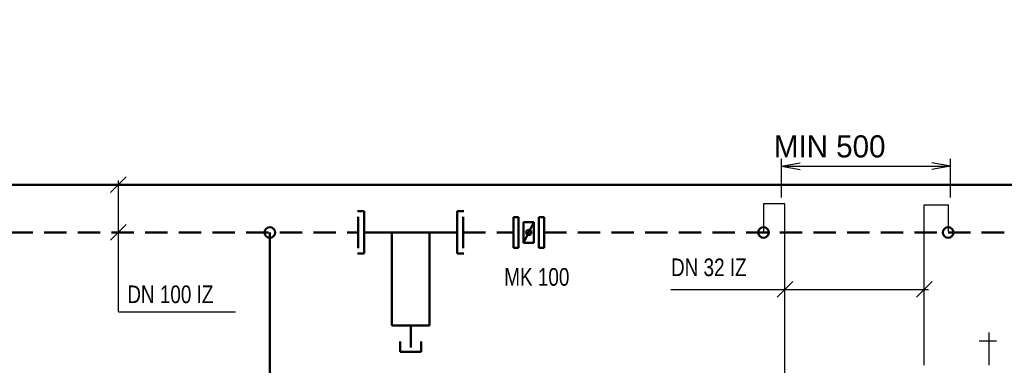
# Model space of a CAD drawing. Header units: millimetres. Extents: x -41968 to 54113, y -9946 to 101810.
# Tile 108 of 171: x -3625 to 1947, y 28094 to 30050. Entities that reach past the tile are written whole.
import ezdxf

# ---------------------------------------------------------------- set-up
doc = ezdxf.new("R2010")
doc.units = ezdxf.units.MM
doc.linetypes.add('DASHED', pattern=[19.05, 12.7, -6.35])
for name, color, linetype in [('105', 7, 'Continuous'), ('120', 34, 'Continuous'), ('40', 40, 'Continuous'), ('42', 251, 'Continuous'), ('UT-armatury-popis', 7, 'Continuous'), ('UT-potrubi_zpetne-popis', 7, 'Continuous')]:
    doc.layers.add(name, color=color, linetype=linetype)
for name, color, linetype, lineweight in [('UT-armatury', 2, 'Continuous', 50), ('UT-potrubi_privodni', 3, 'Continuous', 50), ('UT-potrubi_zpetne', 3, 'DASHED', 50)]:
    doc.layers.add(name, color=color, linetype=linetype, lineweight=lineweight)
doc.styles.get("Standard").update_dxf_attribs({"font": 'ic-simplex.shx', "width": 0.8})

# ---------------------------------------------------------------- blocks, each defined once
blk = doc.blocks.new('*U36615')
at = {"color": 0, "linetype": 'Continuous', "ltscale": 10}
for p, q in [((-131.4, 60), (-150.4, 60)), ((-131.4, -60), (-131.4, 60)), ((131.4, -60), (131.4, 60)), ((131.4, 60), (150.4, 60)), ((-148.3, -44), (-148.3, 44)), ((148.3, -44), (148.3, 44)), ((-131.4, 0), (131.4, 0)), ((-53.5, -262.8), (-53.5, 0)), ((53.5, -262.8), (53.5, 0)), ((-131.4, -60), (-150.4, -60)), ((131.4, -60), (150.4, -60)), ((-53.5, -262.8), (53.5, -262.8)), ((0, -262.8), (0, -325.2)), ((-29.7, -309), (-29.7, -337.5)), ((29.7, -309), (29.7, -337.5)), ((29.7, -337.5), (-29.7, -337.5))]:
    blk.add_line(p, q, dxfattribs=at)

msp = doc.modelspace()

# ---------------------------------------------------------------- linework, layer by layer
at = {"layer": '105', "color": 5, "linetype": 'Continuous', "ltscale": 300}
for p, q in [((686.674, 29044.086), (686.674, 29263.123)), ((1641.782, 29044.086), (1641.782, 29263.123)), ((686.674, 29220.623), (791.31, 29239.073)), ((686.674, 29220.623), (791.31, 29202.173)), ((686.674, 29220.623), (1641.782, 29220.623)), ((1641.782, 29220.623), (1537.146, 29239.073)), ((1641.782, 29220.623), (1537.146, 29202.173))]:
    msp.add_line(p, q, dxfattribs=at)
at = {"layer": '120', "color": 7, "ltscale": 300}
for p, q in [((1860.738, 28094.929), (1860.738, 28279.938)), ((1903.432, 28230.128), (1803.812, 28230.128))]:
    msp.add_line(p, q, dxfattribs=at)
at = {"layer": '40', "color": 3, "linetype": 'Continuous', "ltscale": 300}
for p, q in [((583.809, 29008.753), (583.809, 28845.902)), ((705.137, 29008.753), (583.809, 29008.753)), ((1493.546, 29002.239), (1629.31, 29002.239)), ((1629.31, 29002.239), (1629.31, 28852.416))]:
    msp.add_line(p, q, dxfattribs=at)
at = {"layer": '42', "color": 3, "linetype": 'Continuous', "ltscale": 300}
for p, q in [((705.137, 27801.463), (705.137, 29008.753)), ((1493.546, 28094.071), (1493.546, 29002.239))]:
    msp.add_line(p, q, dxfattribs=at)
at = {"layer": 'UT-armatury', "linetype": 'Continuous', "transparency": 33554687}
for p, q in [((-831.478, 28932.724), (-802.537, 28932.724)), ((-831.478, 28759.08), (-831.478, 28932.724)), ((-802.537, 28932.724), (-802.537, 28759.08)), ((-686.774, 28932.724), (-657.833, 28932.724)), ((-686.774, 28759.08), (-686.774, 28932.724)), ((-657.833, 28932.724), (-657.833, 28759.08)), ((-715.715, 28903.784), (-773.596, 28788.021)), ((-773.596, 28903.784), (-773.596, 28788.021)), ((-715.715, 28903.784), (-773.596, 28903.784)), ((-715.715, 28903.784), (-715.715, 28788.021)), ((-802.537, 28759.08), (-831.478, 28759.08)), ((-773.596, 28788.021), (-715.715, 28788.021)), ((-657.833, 28759.08), (-686.774, 28759.08))]:
    msp.add_line(p, q, dxfattribs=at)
at = {"layer": 'UT-armatury', "linetype": 'Continuous', "ltscale": 20, "transparency": 33554687}
msp.add_circle((-744.656, 28845.902), 14.47, dxfattribs=at)
at = {"layer": 'UT-potrubi_privodni', "ltscale": 10}
for points in [[(-13606.661, 39347.088), (-14104.581, 39347.088), (-14104.581, 34106.564), (5540.943, 34106.564), (5540.943, 29115.842), (-4959.926, 29115.842), (-4959.926, 27251.19)], [(-2344.109, 25722.187), (-2209.522, 25722.187), (-2209.522, 28845.902)]]:
    msp.add_lwpolyline(points, dxfattribs=at)
for centre in [(-2209.522, 28845.902), (583.809, 28845.902), (1629.31, 28845.902)]:
    msp.add_circle(centre, 30, dxfattribs=at)
at = {"layer": 'UT-potrubi_zpetne', "ltscale": 10}
for points in [[(-657.833, 28845.902), (5810.882, 28845.902), (5810.882, 34376.504), (-13836.729, 34376.504), (-13836.729, 36144.666), (-13573.675, 36144.666)], [(-4438.992, 28845.902), (-4438.992, 28845.902), (-1709.042, 28845.902)], [(-1115.841, 28845.902), (-831.478, 28845.902)]]:
    msp.add_lwpolyline(points, dxfattribs=at)
at = {"layer": 'UT-potrubi_zpetne-popis', "color": 2, "ltscale": 10}
for p, q in [((-3022.013, 29160.036), (-3110.401, 29071.648)), ((-3066.207, 28395.902), (-3066.207, 29140.842)), ((-3022.013, 28890.096), (-3110.401, 28801.708)), ((749.331, 28567.751), (660.943, 28479.363)), ((1537.74, 28567.751), (1449.352, 28479.363)), ((60.584, 28523.557), (1518.546, 28523.557)), ((-3066.207, 28395.902), (-2404.607, 28395.902))]:
    msp.add_line(p, q, dxfattribs=at)

# ---------------------------------------------------------------- block references
at = {"layer": 'UT-armatury', "ltscale": 10, "xscale": 2, "yscale": 2, "zscale": 2}
msp.add_blockref('*U36615', (-1412.441, 28845.902), dxfattribs=at)

# ---------------------------------------------------------------- texts
at = {"layer": '120', "color": 7, "ltscale": 300}
msp.add_text('MIN 500', height=125, dxfattribs=at).set_placement((642.581, 29270.603))
at = {"layer": 'UT-armatury-popis', "ltscale": 10, "insert": (-698.652, 28593.561), "char_height": 100, "width": 608.01876, "attachment_point": 5}
msp.add_mtext('MK 100', dxfattribs=at)
at = {"layer": 'UT-potrubi_zpetne-popis', "color": 7, "ltscale": 10, "width": 0.8}
msp.add_text('DN 32 IZ', height=100, dxfattribs=at).set_placement((60.584, 28598.557))
at = {"layer": 'UT-potrubi_zpetne-popis', "ltscale": 10, "width": 0.8}
msp.add_text('DN 100 IZ', height=100, dxfattribs=at).set_placement((-3016.207, 28445.902))

doc.saveas('drawing.dxf')
